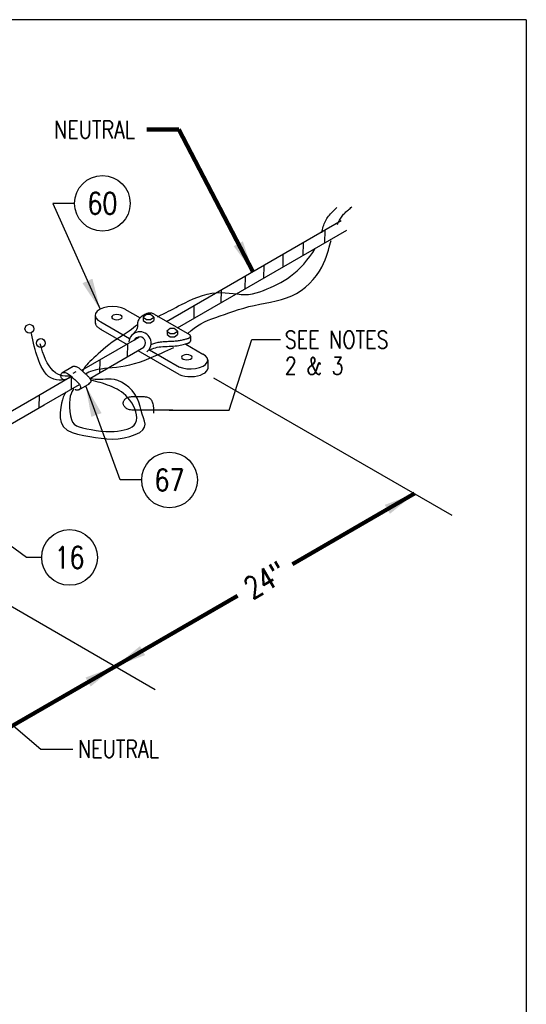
# Model space of a CAD drawing. Extents: x 0 to 7.1, y 0 to 9.85.
# Tile 3 of 3: x 4.21 to 7.1, y 4.22 to 9.85. Entities that reach past the tile are written whole.
import ezdxf
from ezdxf.enums import TextEntityAlignment as Align

# ---------------------------------------------------------------- set-up
doc = ezdxf.new("R2010")
doc.units = 0
doc.header["$MEASUREMENT"] = 0
doc.layers.get('0').update_dxf_attribs({"color": 2, "linetype": 'CONTINUOUS'})
doc.layers.add('E-DETL', color=2, linetype='CONTINUOUS')
doc.layers.add('E-DETL-TEXT', color=3, linetype='CONTINUOUS')
doc.styles.add('ROMANS', font='ROMANS.SHX', dxfattribs={"width": 0.8})
doc.styles.get("Standard").update_dxf_attribs({"font": 'ROMANS.SHX', "width": 0.8, "height": 0.125})
doc.dimstyles.get("Standard").update_dxf_attribs({"dimtxt": 0.18, "dimasz": 0.18, "dimexe": 0.18, "dimexo": 0.0625, "dimgap": 0.09, "dimtad": 0, "dimtih": 1, "dimtoh": 1, "dimdec": 4, "dimzin": 0, "dimdsep": 46, "dimtxsty": 'Standard', "dimcen": 0.09, "dimadec": 0, "dimazin": 0, "dimtfac": 1, "dimtdec": 4, "dimtofl": 0, "dimtmove": 0, "dimatfit": 3, "dimfxl": 0, "dimtolj": 1, "dimtzin": 0, "dimarcsym": 0})

# ---------------------------------------------------------------- blocks, each defined once
blk = doc.blocks.new('LOOP')
at = {"color": 0, "linetype": 'Continuous'}
blk.add_lwpolyline([(-1.119, 0), (-1.115, 0), (-0.947, 0), (-0.809, 0), (-0.694, 0), (-0.6, 0), (-0.523, 0), (-0.456, 0), (-0.397, 0), (-0.341, 0), (-0.288, 0), (-0.238, 0), (-0.189, 0), (-0.142, 0), (-0.097, 0), (-0.053, 0), (-0.01, 0), (0.033, 0), (0.074, 0), (0.114, -0.001), (0.153, -0.003), (0.19, -0.006), (0.226, -0.011), (0.259, -0.017), (0.289, -0.025), (0.317, -0.036), (0.343, -0.048), (0.365, -0.063), (0.386, -0.079), (0.403, -0.095), (0.419, -0.113), (0.432, -0.131), (0.442, -0.15), (0.45, -0.168), (0.456, -0.186), (0.46, -0.204), (0.461, -0.223), (0.46, -0.241), (0.456, -0.259), (0.45, -0.277), (0.442, -0.295), (0.432, -0.313), (0.419, -0.331), (0.404, -0.348), (0.387, -0.365), (0.367, -0.38), (0.345, -0.394), (0.32, -0.406), (0.293, -0.416), (0.264, -0.425), (0.232, -0.431), (0.198, -0.435), (0.162, -0.438), (0.124, -0.44), (0.086, -0.441), (0.045, -0.441), (0.004, -0.441), (-0.038, -0.441), (-0.08, -0.441), (-0.122, -0.44), (-0.163, -0.438), (-0.202, -0.435), (-0.24, -0.43), (-0.275, -0.424), (-0.307, -0.416), (-0.336, -0.405), (-0.362, -0.392), (-0.384, -0.377), (-0.404, -0.359), (-0.421, -0.339), (-0.436, -0.316), (-0.45, -0.292), (-0.461, -0.264), (-0.471, -0.235), (-0.48, -0.202), (-0.488, -0.166), (-0.494, -0.125), (-0.499, -0.08), (-0.502, -0.03), (-0.505, 0.027), (-0.505, 0.09)], dxfattribs=at)

msp = doc.modelspace()

# ---------------------------------------------------------------- linework, layer by layer
at = {"layer": 'E-DETL'}
for p, q in [((7.1036, 9.8484), (0, 9.8484)), ((7.1036, 9.8484), (7.1036, 0)), ((5.0473, 8.1225), (6.046, 8.6991)), ((5.1099, 8.0865), (6.0772, 8.645)), ((5.9514, 8.6445), (5.9498, 8.5714)), ((5.8275, 8.573), (5.8259, 8.4999)), ((5.7131, 8.5069), (5.7115, 8.4338)), ((5.6031, 8.4434), (5.6015, 8.3703)), ((5.4972, 8.3823), (5.4956, 8.3092)), ((5.36, 8.303), (5.3584, 8.23)), ((5.2042, 8.2131), (5.2027, 8.14)), ((4.5638, 7.8434), (4.891, 8.0323)), ((4.6086, 7.797), (4.9178, 7.9756)), ((4.8237, 7.9934), (4.8221, 7.9203)), ((4.6662, 7.9018), (4.6646, 7.8287)), ((4.3016, 7.692), (4.505, 7.8094)), ((4.5034, 7.8085), (4.5018, 7.7354)), ((4.3483, 7.6468), (4.5492, 7.7627)), ((4.0167, 7.5275), (4.3016, 7.692)), ((4.3189, 7.702), (4.3173, 7.6305)), ((4.0793, 7.4915), (4.3483, 7.6468))]:
    msp.add_line(p, q, dxfattribs=at)
at = {"layer": 'E-DETL', "color": 4}
for p, q in [((4.8099, 8.1935), (4.8966, 8.1434)), ((4.6406, 8.1581), (4.6406, 8.1118)), ((4.6712, 8.1213), (4.8366, 8.0258)), ((4.9321, 8.1617), (4.9141, 8.1479)), ((4.9142, 8.1477), (4.9322, 8.134)), ((4.9144, 8.147), (4.9144, 8.1284)), ((4.9146, 8.128), (4.9326, 8.1143)), ((4.9562, 8.1617), (4.9321, 8.1617)), ((4.9322, 8.134), (4.9562, 8.134)), ((4.9326, 8.1143), (4.9566, 8.1143)), ((4.9741, 8.1479), (4.9562, 8.1617)), ((4.9562, 8.134), (4.9742, 8.1477)), ((4.9566, 8.1143), (4.9746, 8.128)), ((4.9743, 8.1468), (4.9743, 8.1282)), ((4.9765, 8.1637), (5.1781, 8.0473)), ((4.6709, 8.079), (4.8226, 7.9914)), ((5.068, 8.0816), (5.05, 8.0679)), ((5.0501, 8.0677), (5.068, 8.0539)), ((5.0502, 8.067), (5.0502, 8.0484)), ((5.092, 8.0816), (5.068, 8.0816)), ((5.068, 8.0539), (5.0921, 8.0539)), ((5.11, 8.0679), (5.092, 8.0816)), ((5.0921, 8.0539), (5.1101, 8.0677)), ((5.1101, 8.0668), (5.1101, 8.0482)), ((5.0504, 8.048), (5.0684, 8.0342)), ((5.0684, 8.0342), (5.0925, 8.0342)), ((5.0925, 8.0342), (5.1104, 8.048)), ((5.1844, 8.0382), (5.1844, 8.0104)), ((4.8834, 7.9563), (5.1179, 7.821)), ((4.9507, 7.96), (5.1217, 7.8612)), ((5.1573, 7.9929), (5.2557, 7.9361)), ((5.2842, 7.9029), (5.2842, 7.851)), ((4.5104, 7.8633), (4.4488, 7.8278)), ((4.5135, 7.8265), (4.5303, 7.8362)), ((4.6065, 7.7662), (4.5449, 7.7306))]:
    msp.add_line(p, q, dxfattribs=at)
at = {"layer": 'E-DETL'}
for points in [[(5.9349, 8.6301), (5.9372, 8.6394), (5.9393, 8.6484), (5.9414, 8.6571), (5.9436, 8.6655), (5.9459, 8.6737), (5.9486, 8.6815), (5.9517, 8.6892), (5.9551, 8.6966), (5.959, 8.7038), (5.9632, 8.7108), (5.9679, 8.7176), (5.973, 8.7243), (5.9784, 8.7309), (5.9841, 8.7373), (5.9901, 8.7437), (5.9962, 8.7499), (6.0024, 8.7561), (6.0088, 8.7623), (6.0152, 8.7684), (6.0217, 8.7744)], [(6.0242, 8.6768), (6.0272, 8.6833), (6.0302, 8.6897), (6.0334, 8.6961), (6.0367, 8.7023), (6.0401, 8.7083), (6.0437, 8.7142), (6.0474, 8.7198), (6.0513, 8.7253), (6.0554, 8.7305), (6.0596, 8.7355), (6.0639, 8.7402), (6.0683, 8.7448), (6.0728, 8.7492), (6.0775, 8.7535), (6.0822, 8.7576), (6.087, 8.7617), (6.0918, 8.7657), (6.0966, 8.7696), (6.1015, 8.7735), (6.1064, 8.7773)], [(5.169, 8.0541), (5.1874, 8.0701), (5.2059, 8.0845), (5.2247, 8.0975), (5.244, 8.1092), (5.264, 8.1197), (5.2849, 8.1292), (5.3067, 8.1379), (5.3295, 8.1462), (5.3534, 8.1545), (5.3784, 8.163), (5.4044, 8.1721), (5.4315, 8.1814), (5.4596, 8.1907), (5.4886, 8.1996), (5.5183, 8.2076), (5.5488, 8.2147), (5.5798, 8.2211), (5.611, 8.2273), (5.6423, 8.2336), (5.6734, 8.2406), (5.704, 8.2487), (5.734, 8.2583), (5.7631, 8.2697), (5.791, 8.2833), (5.8175, 8.2996), (5.8424, 8.3186), (5.8653, 8.3398), (5.8862, 8.3625), (5.9048, 8.386), (5.9209, 8.4095), (5.9344, 8.4324), (5.9455, 8.4544), (5.9545, 8.4754), (5.9618, 8.4952), (5.9678, 8.5138), (5.9726, 8.531), (5.9767, 8.5469), (5.9804, 8.5614), (5.9839, 8.5746), (5.9876, 8.5865)], [(4.995, 8.1497), (5.0133, 8.158), (5.0298, 8.1659), (5.0449, 8.1733), (5.0592, 8.1806), (5.073, 8.1879), (5.0868, 8.1954), (5.1012, 8.2031), (5.1167, 8.2114), (5.1339, 8.2203), (5.1534, 8.2301), (5.1756, 8.2407), (5.2, 8.2517), (5.226, 8.2622), (5.2527, 8.2715), (5.2796, 8.279), (5.3061, 8.2841), (5.332, 8.2869), (5.3572, 8.2878), (5.3818, 8.2871), (5.4057, 8.2853), (5.4288, 8.2827), (5.4513, 8.2799), (5.4733, 8.2777), (5.495, 8.2766), (5.5166, 8.2774), (5.5381, 8.2805), (5.5596, 8.2856), (5.5808, 8.2923), (5.6018, 8.3), (5.6223, 8.3084), (5.6424, 8.317), (5.662, 8.326), (5.6814, 8.3354), (5.7004, 8.3455), (5.7193, 8.3565), (5.7381, 8.3685), (5.7568, 8.3818), (5.7755, 8.3964), (5.7942, 8.4128), (5.8129, 8.4309), (5.8315, 8.4509), (5.8497, 8.4723), (5.867, 8.4946), (5.8831, 8.5172), (5.8973, 8.5395)], [(4.498, 7.8035), (4.4893, 7.799), (4.4803, 7.7948), (4.4705, 7.7912), (4.4596, 7.7886), (4.4472, 7.7872), (4.4332, 7.7874), (4.418, 7.7893), (4.4025, 7.7934), (4.3872, 7.7997), (4.3731, 7.8085), (4.3606, 7.8201), (4.3496, 7.8337), (4.34, 7.8489), (4.3316, 7.8651), (4.3241, 7.8815), (4.3174, 7.8977), (4.3113, 7.9138), (4.3057, 7.93), (4.3006, 7.9463), (4.2959, 7.9631), (4.2916, 7.9805), (4.2874, 7.9984), (4.2835, 8.0167), (4.2797, 8.0352), (4.2759, 8.0538)], [(4.8807, 8.1034), (4.8703, 8.0951), (4.8593, 8.0864), (4.8473, 8.0773), (4.8336, 8.0674), (4.8176, 8.0564), (4.7992, 8.0443), (4.7791, 8.0312), (4.7581, 8.0175), (4.7374, 8.0035), (4.7179, 7.9895), (4.7003, 7.9758), (4.6846, 7.9625), (4.6703, 7.9497), (4.6571, 7.9373), (4.6445, 7.9255), (4.6323, 7.9142), (4.6207, 7.9036), (4.61, 7.8935), (4.6002, 7.884), (4.5918, 7.8752), (4.5849, 7.8669), (4.5792, 7.8591), (4.5745, 7.8517), (4.5704, 7.8446), (4.5666, 7.8375)], [(4.4958, 7.8102), (4.4817, 7.8102), (4.4676, 7.8107), (4.4536, 7.8124), (4.4397, 7.8157), (4.4261, 7.8212), (4.4127, 7.8293), (4.3998, 7.8401), (4.3874, 7.8532), (4.3759, 7.8687), (4.3653, 7.8862), (4.3558, 7.9056), (4.3473, 7.9265), (4.3394, 7.9486), (4.332, 7.9715), (4.3249, 7.9948)], [(5.0872, 7.9728), (5.0708, 7.965), (5.0539, 7.9571), (5.0359, 7.9487), (5.0164, 7.9398), (4.9949, 7.9302), (4.971, 7.9197), (4.9452, 7.9088), (4.9182, 7.8981), (4.8907, 7.8881), (4.8633, 7.8795), (4.8365, 7.8727), (4.8105, 7.8674), (4.7854, 7.8633), (4.7611, 7.8601), (4.7376, 7.8575), (4.715, 7.8552), (4.6935, 7.8529), (4.6736, 7.8504), (4.6554, 7.8477), (4.6393, 7.8445), (4.6255, 7.8408), (4.6136, 7.8365), (4.6032, 7.8318), (4.5938, 7.8269), (4.5848, 7.8219)], [(4.4717, 7.7186), (4.4668, 7.7105), (4.462, 7.7013), (4.4571, 7.6897), (4.4522, 7.6746), (4.4472, 7.6549), (4.4425, 7.63), (4.4396, 7.6017), (4.4401, 7.5724), (4.4459, 7.5444), (4.4587, 7.5203), (4.4797, 7.5018), (4.5073, 7.4883), (4.5395, 7.4785), (4.574, 7.4713), (4.6089, 7.4653), (4.6423, 7.4598), (4.6746, 7.4549), (4.7064, 7.4516), (4.7384, 7.4504), (4.7713, 7.452), (4.8053, 7.457), (4.8386, 7.4651), (4.8691, 7.4758), (4.8946, 7.4884), (4.9129, 7.5027), (4.9225, 7.518), (4.9248, 7.5345), (4.9219, 7.5522), (4.9159, 7.5714), (4.9089, 7.592), (4.9024, 7.614), (4.8961, 7.6371), (4.8888, 7.6606), (4.8796, 7.6838), (4.8673, 7.7062), (4.8514, 7.7272), (4.8326, 7.7462), (4.812, 7.7627), (4.7907, 7.776), (4.7698, 7.7855), (4.7502, 7.7911), (4.7319, 7.7934), (4.7148, 7.7935), (4.6985, 7.7924), (4.683, 7.7912), (4.6681, 7.7907), (4.6536, 7.7909), (4.6394, 7.7916), (4.6254, 7.7926), (4.6115, 7.7939)], [(4.5184, 7.7369), (4.5125, 7.7289), (4.5069, 7.7199), (4.5018, 7.709), (4.4977, 7.6953), (4.4947, 7.6779), (4.4931, 7.6563), (4.4932, 7.632), (4.4949, 7.6069), (4.4983, 7.5832), (4.5036, 7.5626), (4.5109, 7.5468), (4.5205, 7.5352), (4.533, 7.5267), (4.5487, 7.5202), (4.5681, 7.5147), (4.5913, 7.5092), (4.6174, 7.504), (4.645, 7.4994), (4.6729, 7.4957), (4.6997, 7.4933), (4.7245, 7.4925), (4.7473, 7.4932), (4.7682, 7.4951), (4.7877, 7.4982), (4.8058, 7.5023), (4.8228, 7.5073), (4.8382, 7.5134), (4.8517, 7.5209), (4.8626, 7.5302), (4.8707, 7.5416), (4.8754, 7.5554), (4.8769, 7.5709), (4.8757, 7.5878), (4.8719, 7.6053), (4.8658, 7.6229), (4.8579, 7.6402), (4.8484, 7.6566), (4.8378, 7.6721), (4.8263, 7.6863), (4.8143, 7.6989), (4.8022, 7.7099), (4.7899, 7.7193), (4.7773, 7.7275), (4.7645, 7.7349), (4.7513, 7.7416), (4.7377, 7.7479), (4.7238, 7.7538), (4.7099, 7.7593), (4.696, 7.7644), (4.6823, 7.7689), (4.669, 7.7728), (4.6559, 7.7763), (4.6431, 7.7795), (4.6304, 7.7824), (4.6178, 7.7852)]]:
    msp.add_lwpolyline(points, dxfattribs=at)
at = {"layer": 'E-DETL', "color": 4}
for points in [[(4.8104, 8.193), (4.7894, 8.2011), (4.7648, 8.2061), (4.7385, 8.2077), (4.7123, 8.2058), (4.6881, 8.2005), (4.6674, 8.1922), (4.6518, 8.1815), (4.6424, 8.1691), (4.6398, 8.156), (4.6442, 8.1429), (4.6553, 8.1309), (4.6723, 8.1207)], [(4.9316, 8.1667), (4.9272, 8.1647), (4.9226, 8.1623), (4.9179, 8.1595), (4.9131, 8.1565), (4.9082, 8.1532), (4.9035, 8.1496), (4.8991, 8.1457), (4.8949, 8.1417), (4.8913, 8.1375), (4.8883, 8.1333), (4.886, 8.1289), (4.8843, 8.1245), (4.8831, 8.1201), (4.8824, 8.1157), (4.882, 8.1115), (4.8817, 8.1073), (4.8816, 8.1033), (4.8815, 8.0995), (4.8814, 8.0958), (4.8811, 8.0924), (4.8807, 8.0891), (4.8801, 8.0861), (4.8792, 8.0831), (4.8781, 8.0802), (4.8767, 8.0773), (4.8751, 8.0745), (4.8733, 8.0715), (4.8712, 8.0686), (4.8689, 8.0656), (4.8664, 8.0625), (4.8637, 8.0594), (4.8609, 8.0563), (4.8579, 8.0531), (4.8549, 8.05), (4.8519, 8.0468)], [(4.9764, 8.164), (4.9738, 8.1656), (4.9707, 8.1671), (4.9672, 8.1683), (4.9635, 8.1693), (4.9595, 8.17), (4.9554, 8.1704), (4.9512, 8.1705), (4.947, 8.1703), (4.9429, 8.1698), (4.9389, 8.169), (4.9353, 8.168), (4.9319, 8.1667)], [(4.6409, 8.1132), (4.6413, 8.1099), (4.6422, 8.1066), (4.6435, 8.1034), (4.6453, 8.1002), (4.6475, 8.097), (4.65, 8.094), (4.653, 8.091), (4.6564, 8.0882), (4.6601, 8.0854), (4.6642, 8.0828), (4.6687, 8.0803), (4.6734, 8.078)], [(4.7938, 8.1476), (4.7916, 8.1533), (4.785, 8.1582), (4.7753, 8.1614), (4.7638, 8.1626), (4.7524, 8.1614), (4.7426, 8.1582), (4.7361, 8.1533), (4.7338, 8.1476), (4.7361, 8.1418), (4.7426, 8.137), (4.7524, 8.1337), (4.7638, 8.1326), (4.7753, 8.1337), (4.785, 8.137), (4.7916, 8.1418), (4.7938, 8.1476)], [(4.9578, 7.9903), (4.9634, 7.9926), (4.9691, 7.9948), (4.9748, 7.997), (4.9807, 7.999), (4.9868, 8.0008), (4.9931, 8.0024), (4.9997, 8.0038), (5.0064, 8.005), (5.0134, 8.006), (5.0205, 8.0068), (5.0278, 8.0074), (5.0353, 8.008), (5.0429, 8.0084), (5.0505, 8.0087), (5.0583, 8.0091), (5.066, 8.0094), (5.0737, 8.0097), (5.0813, 8.0101), (5.0888, 8.0106), (5.096, 8.0111), (5.1029, 8.0117), (5.1096, 8.0125), (5.116, 8.0133), (5.1222, 8.0143), (5.1281, 8.0153), (5.1337, 8.0164), (5.1391, 8.0177), (5.1444, 8.0189), (5.1496, 8.0203), (5.1547, 8.0216)], [(5.1513, 7.9933), (5.1526, 7.9935), (5.1539, 7.9938), (5.1552, 7.9941), (5.1565, 7.9944), (5.1578, 7.9947), (5.1591, 7.995), (5.1603, 7.9953), (5.1616, 7.9956), (5.1629, 7.996), (5.1641, 7.9963), (5.1654, 7.9967), (5.1666, 7.9971), (5.1678, 7.9975), (5.1691, 7.998), (5.1703, 7.9984), (5.1715, 7.9989), (5.1726, 7.9994), (5.1738, 8), (5.175, 8.0006), (5.1761, 8.0012)], [(5.1547, 8.0216), (5.1588, 8.0225), (5.1628, 8.0234), (5.1668, 8.0244), (5.1707, 8.0257), (5.1745, 8.0271)], [(5.1716, 7.9992), (5.1734, 7.9999), (5.1752, 8.0007), (5.1768, 8.0016), (5.1783, 8.0025), (5.1796, 8.0035), (5.1808, 8.0045), (5.1818, 8.0056), (5.1826, 8.0067), (5.1833, 8.0078), (5.1838, 8.009), (5.184, 8.0102), (5.1841, 8.0114)], [(5.1731, 8.0268), (5.176, 8.0281), (5.1785, 8.0296), (5.1806, 8.0312), (5.1822, 8.033), (5.1834, 8.0349), (5.1841, 8.0368), (5.1842, 8.0388), (5.1839, 8.0407), (5.183, 8.0426), (5.1817, 8.0444), (5.1799, 8.0462), (5.1777, 8.0478)], [(4.9483, 7.9594), (4.957, 7.9629), (4.9657, 7.9664), (4.9747, 7.9696), (4.9841, 7.9725), (4.994, 7.9749), (5.0045, 7.9767), (5.0155, 7.978), (5.0269, 7.979), (5.0386, 7.9797), (5.0504, 7.9802), (5.0624, 7.9808), (5.0743, 7.9813), (5.0858, 7.982), (5.097, 7.9829), (5.1074, 7.984), (5.1171, 7.9854), (5.1261, 7.987), (5.1346, 7.9889), (5.1427, 7.9909), (5.1507, 7.9929)], [(5.1182, 7.8637), (5.1393, 7.8567), (5.1633, 7.8526), (5.1885, 7.8516), (5.2135, 7.8538), (5.2365, 7.8591), (5.2561, 7.8671), (5.2711, 7.8773), (5.2805, 7.8891), (5.2836, 7.9017), (5.2803, 7.9142), (5.2708, 7.926), (5.2557, 7.9362)], [(5.1935, 7.918), (5.1913, 7.9238), (5.1848, 7.9287), (5.175, 7.9319), (5.1635, 7.933), (5.1521, 7.9319), (5.1423, 7.9287), (5.1358, 7.9238), (5.1335, 7.918), (5.1358, 7.9123), (5.1423, 7.9074), (5.1521, 7.9042), (5.1635, 7.903), (5.175, 7.9042), (5.1848, 7.9074), (5.1913, 7.9123), (5.1935, 7.918)], [(4.4577, 7.7909), (4.4554, 7.7919), (4.4533, 7.793), (4.4512, 7.7943), (4.4493, 7.7961), (4.4475, 7.7985), (4.446, 7.8016), (4.4448, 7.8053), (4.4441, 7.8094), (4.444, 7.8136), (4.4445, 7.8177), (4.4458, 7.8216), (4.4479, 7.8251), (4.4508, 7.828), (4.4544, 7.83), (4.4586, 7.8312), (4.4635, 7.8312), (4.4689, 7.8303), (4.4747, 7.8284), (4.4807, 7.8256), (4.4867, 7.822), (4.4926, 7.8177), (4.4983, 7.8129), (4.5038, 7.8079), (4.5091, 7.803), (4.5139, 7.7983), (4.5184, 7.7942), (4.5226, 7.7904), (4.5266, 7.7869), (4.5305, 7.7834), (4.5344, 7.7798), (4.5384, 7.776), (4.5424, 7.772), (4.5461, 7.7678), (4.5494, 7.7636), (4.5521, 7.7593), (4.5542, 7.755), (4.5554, 7.7508), (4.5559, 7.7468), (4.5555, 7.7431), (4.5544, 7.7398), (4.5525, 7.7369), (4.5499, 7.7345), (4.547, 7.7326), (4.5438, 7.7312), (4.5405, 7.7303), (4.5374, 7.73), (4.5344, 7.73), (4.5314, 7.7303), (4.5285, 7.7308), (4.5255, 7.7314)], [(4.5074, 7.8621), (4.5093, 7.8638), (4.5116, 7.8651), (4.5142, 7.8661), (4.5171, 7.8666), (4.5202, 7.8667), (4.5236, 7.8664), (4.527, 7.8657), (4.5306, 7.8646), (4.5343, 7.8631), (4.538, 7.8613), (4.5418, 7.8591), (4.5455, 7.8567), (4.5492, 7.8541), (4.5528, 7.8512), (4.5564, 7.8483), (4.5599, 7.8452), (4.5633, 7.8422), (4.5666, 7.8392), (4.5698, 7.8362), (4.5728, 7.8333), (4.5757, 7.8306), (4.5785, 7.828), (4.5812, 7.8256), (4.5838, 7.8232), (4.5863, 7.821), (4.5887, 7.8188), (4.5911, 7.8166), (4.5935, 7.8144), (4.5959, 7.8121), (4.5983, 7.8098), (4.6007, 7.8073), (4.6031, 7.8046), (4.6054, 7.8019), (4.6075, 7.7992), (4.6095, 7.7964), (4.6111, 7.7936), (4.6125, 7.7909), (4.6135, 7.7882), (4.6142, 7.7856), (4.6145, 7.783), (4.6145, 7.7806), (4.6141, 7.7783), (4.6134, 7.7762), (4.6124, 7.7742), (4.6111, 7.7724), (4.6095, 7.7708), (4.6078, 7.7694), (4.6059, 7.7681), (4.6039, 7.7671), (4.602, 7.7664)], [(5.1193, 7.8197), (5.1346, 7.8143), (5.1516, 7.8104), (5.1698, 7.8081), (5.1885, 7.8076), (5.207, 7.8088), (5.2248, 7.8117), (5.2412, 7.8163), (5.2556, 7.8223), (5.2675, 7.8295), (5.2765, 7.8377), (5.2823, 7.8466), (5.2847, 7.8559)]]:
    msp.add_lwpolyline(points, dxfattribs=at)
at = {"layer": 'E-DETL'}
for centre in [(4.2639, 8.081), (4.3292, 7.9991)]:
    msp.add_circle(centre, 0.0253, dxfattribs=at)
at = {"layer": 'E-DETL', "color": 4}
for centre, radius, start, end in [((4.8953, 7.9992), 0.0642, 308.7224, 174.105), ((4.8941, 8.0007), 0.0336, 308.7524, 156.0469)]:
    msp.add_arc(centre, radius, start, end, dxfattribs=at)
at = {"layer": 'E-DETL-TEXT'}
for p, q in [((4.522, 8.7982), (4.3973, 8.7982)), ((4.3973, 8.7982), (4.6675, 8.1922)), ((5.4051, 7.6151), (5.5342, 8.0199)), ((5.5342, 8.0199), (5.6986, 8.0199)), ((5.3168, 7.801), (6.6786, 7.0148)), ((4.7829, 7.2162), (4.5859, 7.7542)), ((5.0624, 7.6151), (5.4051, 7.6151)), ((4.248, 6.773), (3.6243, 7.2288)), ((4.9057, 7.2162), (4.7829, 7.2162)), ((3.6696, 6.777), (4.9829, 6.0187)), ((4.3342, 6.773), (4.248, 6.773)), ((3.7394, 6.1819), (4.3287, 5.6759)), ((4.3287, 5.6759), (4.5113, 5.6759))]:
    msp.add_line(p, q, dxfattribs=at)
for centre in [(4.681, 8.7982), (5.0647, 7.2162), (4.4932, 6.773)]:
    msp.add_circle(centre, 0.159, dxfattribs=at)
for points in [[(4.6239, 8.3669), (4.6675, 8.1922), (4.5668, 8.3414)], [(4.6175, 7.577), (4.5859, 7.7542), (4.6762, 7.5985)]]:
    msp.add_solid(points, dxfattribs=at)

# ---------------------------------------------------------------- block references
at = {"layer": 'E-DETL-TEXT', "xscale": 0.1796875, "yscale": 0.1796875, "zscale": 0.1796875, "rotation": 180}
msp.add_blockref('LOOP', (4.8827, 7.6151), dxfattribs=at)

# ---------------------------------------------------------------- texts
at = {"layer": 'E-DETL-TEXT', "style": 'ROMANS', "width": 0.8}
for s, p in [('NEUTRAL', (4.4052, 9.1694)), ('SEE NOTES', (5.7232, 7.9689)), ('2 & 3', (5.7232, 7.8189)), ('NEUTRAL', (4.5416, 5.6273))]:
    msp.add_text(s, height=0.1, dxfattribs=at).set_placement(p)
for s, p in [('60', (4.681, 8.7982)), ('67', (5.0647, 7.2162)), ('16', (4.4932, 6.773))]:
    msp.add_text(s, height=0.125, dxfattribs=at).set_placement(p, align=Align.MIDDLE)
msp.add_text('24"', height=0.125, rotation=29.9967, dxfattribs=at).set_placement((5.6101, 6.6442), align=Align.MIDDLE)

# ---------------------------------------------------------------- leaders
at = {"layer": 'E-DETL-TEXT'}
for points in [[(5.5408, 8.4075), (5.118, 9.2197), (4.934, 9.2197)], [(6.4652, 7.138), (5.7675, 6.7351)], [(4.7549, 6.1504), (5.4526, 6.5532)], [(4.7549, 6.1504), (3.7957, 5.5967)]]:
    msp.add_leader(points, dimstyle='Standard', override={"dimtxt": 0.09375, "dimasz": 0.179688, "dimexe": 0.125, "dimdec": 0, "dimlunit": 4, "dimtxsty": 'ROMANS', "dimclrd": 256, "dimclre": 256, "dimclrt": 256, "dimtdec": 0, "dimtix": 1, "dimtmove": 2, "dimlwd": 65535, "dimlwe": 65535}, dxfattribs=at)

doc.saveas('drawing.dxf')
